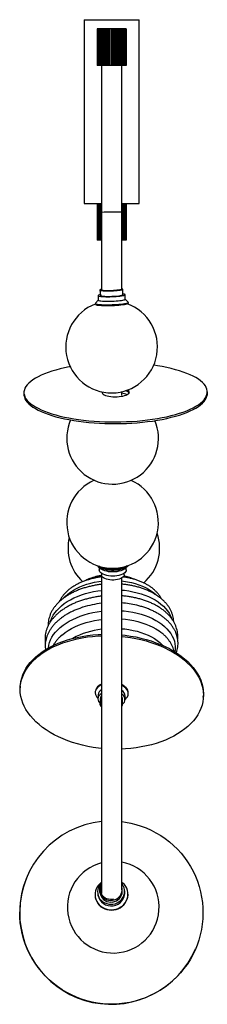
# Paper-space layout '_Izquierda' of a CAD drawing. Header units: millimetres. Extents: x -100 to 104, y -774 to 298.
import ezdxf

# ---------------------------------------------------------------- set-up
doc = ezdxf.new("R2010")
doc.units = ezdxf.units.MM

psp = doc.layouts.new('_Izquierda')

# ---------------------------------------------------------------- linework, layer by layer
at = {"color": 7, "linetype": 'Continuous', "lineweight": 25}
for p, q in [((-30, 298.2), (-30, 98.2)), ((-30, 298.2), (30, 298.2)), ((30, 98.2), (30, 298.2)), ((-15.8, 288.2), (-15.8, 248.2)), ((-7.9, 288.2), (-15.8, 288.2)), ((-15.7, 288.2), (-15.7, 248.2)), ((-15.7, 288.2), (-15.7, 248.2)), ((-15.4, 288.2), (-15.4, 248.2)), ((-15.3, 288.2), (-15.3, 248.2)), ((-14.8, 288.2), (-14.8, 248.2)), ((-14.6, 288.2), (-14.6, 248.2)), ((-14, 288.2), (-14, 248.2)), ((-13.7, 288.2), (-13.7, 248.2)), ((-12.9, 288.2), (-12.9, 248.2)), ((-12.5, 288.2), (-12.5, 248.2)), ((-11.5, 288.2), (-11.5, 248.2)), ((-11.1, 288.2), (-11.1, 248.2)), ((-10, 288.2), (-10, 248.2)), ((-9.5, 288.2), (-9.5, 248.2)), ((-8.3, 288.2), (-8.3, 248.2)), ((-7.9, 288.2), (-7.9, 248.2)), ((7.8, 288.2), (-7.8, 288.2)), ((-7.8, 288.2), (-7.8, 248.2)), ((-6.4, 288.2), (-6.4, 248.2)), ((-6.1, 288.2), (-6.1, 248.2)), ((-5.9, 288.2), (-5.9, 248.2)), ((-4.5, 288.2), (-4.5, 248.2)), ((-4.2, 288.2), (-4.2, 248.2)), ((-3.9, 288.2), (-3.9, 248.2)), ((-2.4, 288.2), (-2.4, 248.2)), ((-2.2, 288.2), (-2.2, 248.2)), ((-1.8, 288.2), (-1.8, 248.2)), ((-0.3, 288.2), (-0.3, 248.2)), ((-0.3, 288.2), (-0.3, 248.2)), ((0.3, 288.2), (0.3, 248.2)), ((0.3, 248.2), (0.3, 288.2)), ((1.8, 288.2), (1.8, 248.2)), ((2.2, 248.2), (2.2, 288.2)), ((2.4, 288.2), (2.4, 248.2)), ((3.9, 288.2), (3.9, 248.2)), ((4.2, 248.2), (4.2, 288.2)), ((4.5, 288.2), (4.5, 248.2)), ((5.9, 288.2), (5.9, 248.2)), ((6.1, 248.2), (6.1, 288.2)), ((6.4, 288.2), (6.4, 248.2)), ((7.8, 288.2), (7.8, 248.2)), ((7.9, 248.2), (7.9, 288.2)), ((15.8, 288.2), (7.9, 288.2)), ((8.3, 288.2), (8.3, 248.2)), ((9.5, 288.2), (9.5, 248.2)), ((10, 288.2), (10, 248.2)), ((11.1, 288.2), (11.1, 248.2)), ((11.5, 288.2), (11.5, 248.2)), ((12.5, 288.2), (12.5, 248.2)), ((12.9, 288.2), (12.9, 248.2)), ((13.7, 288.2), (13.7, 248.2)), ((14, 288.2), (14, 248.2)), ((14.6, 288.2), (14.6, 248.2)), ((14.8, 288.2), (14.8, 248.2)), ((15.3, 288.2), (15.3, 248.2)), ((15.4, 288.2), (15.4, 248.2)), ((15.7, 288.2), (15.7, 248.2)), ((15.7, 288.2), (15.7, 248.2)), ((15.8, 288.2), (15.8, 248.2)), ((-7.9, 248.2), (-15.8, 248.2)), ((-11, 248.2), (-11, 88.5)), ((7.8, 248.2), (-7.8, 248.2)), ((15.8, 248.2), (7.9, 248.2)), ((11, 88.5), (11, 248.2)), ((-30, 98.2), (-11, 98.2)), ((-15.7, 97.2), (-15.7, 58.2)), ((-11.7, 97.2), (-15.7, 97.2)), ((-15.7, 97.2), (-15.7, 58.2)), ((-15.4, 97.2), (-15.4, 58.2)), ((-15.2, 97.2), (-15.2, 58.2)), ((-15, 98.2), (-15, 97.2)), ((-14.7, 97.2), (-14.7, 58.2)), ((-14.4, 97.2), (-14.4, 58.2)), ((-13.7, 97.2), (-13.7, 58.2)), ((-13.2, 97.2), (-13.2, 58.2)), ((-12.3, 97.2), (-12.3, 58.2)), ((-11.7, 97.2), (-11.7, 58.2)), ((-11.7, 97.2), (-11.7, 58.2)), ((-11, 97.2), (-11.7, 97.2)), ((11, 98.2), (30, 98.2)), ((11.7, 97.2), (11, 97.2)), ((11.7, 58.2), (11.7, 97.2)), ((11.7, 97.2), (11.7, 58.2)), ((15.8, 97.2), (11.7, 97.2)), ((12.3, 97.2), (12.3, 58.2)), ((13.2, 97.2), (13.2, 58.2)), ((13.7, 97.2), (13.7, 58.2)), ((14.4, 97.2), (14.4, 58.2)), ((14.7, 97.2), (14.7, 58.2)), ((15, 97.2), (15, 98.2)), ((15.2, 97.2), (15.2, 58.2)), ((15.4, 97.2), (15.4, 58.2)), ((15.7, 97.2), (15.7, 58.2)), ((15.8, 97.2), (15.8, 58.2)), ((-11.7, 58.2), (-15.7, 58.2)), ((-11, 58.2), (-11.7, 58.2)), ((11.7, 58.2), (11, 58.2)), ((15.8, 58.2), (11.7, 58.2)), ((-12.7, 3.9), (-12.2, -2.1)), ((12.1, -1.3), (12.2, 4.7)), ((-14.7, -7.1), (-17.7, -10.6)), ((-14.8, -2.2), (-14.6, -7.2)), ((14.9, -6.2), (14.7, -1.2)), ((18.1, -9.3), (14.9, -6.1)), ((18.3, -10.4), (18.2, -9.5)), ((-17.8, -10.8), (-17.7, -11.7)), ((11, -110.6), (11, -106.8)), ((104.4, -109), (104.4, -107.1)), ((-95.6, -107.9), (-95.6, -109.8)), ((-14.6, -297.2), (-11.7, -299.7)), ((-13.5, -298.2), (-13.5, -300.9)), ((14.3, -299.7), (17.1, -297.2)), ((16, -300.9), (16, -298.2)), ((-11.1, -304.6), (-11.2, -306.2)), ((13.7, -306.2), (13.6, -304.6)), ((-55.8, -373.3), (-54.2, -371.9)), ((-99.6, -427.6), (-99.7, -429.2)), ((-17.8, -433.4), (-17.8, -434.1)), ((-14.8, -437.1), (-15, -441)), ((14.5, -442.5), (14.7, -438.6)), ((18.1, -436), (18.1, -435.3)), ((100, -439.5), (100.1, -437.9)), ((-12.3, -440.8), (-12.9, -445.6)), ((12, -446.9), (12, -442.1)), ((-92.2, -634.7), (-92.3, -634.9)), ((-15.2, -653.4), (-14.9, -655.1)), ((-12.9, -652.4), (-12.3, -654.4)), ((11.6, -651.1), (11.6, -649)), ((14.3, -651), (14.1, -649.2)), ((17.7, -652.1), (17.7, -651.8)), ((-18, -656.8), (-17.9, -657.1)), ((91.5, -713.7), (91.6, -713.6))]:
    psp.add_line(p, q, dxfattribs=at)
at = {"color": 7, "linetype": 'Continuous', "lineweight": 25, "flags": 128}
for points in [[(-11.2, 4.6), (-11.5, 4.5), (-12.3, 4.3), (-12.7, 4), (-12.7, 3.8), (-12.4, 3.6), (-11.7, 3.4), (-10.7, 3.2), (-9.4, 3.1), (-7.9, 3), (-6.1, 2.9), (-4.2, 2.9), (-2.1, 2.9), (0, 3)], [(0, 3.1), (-2.1, 3), (-4.1, 3), (-5.9, 3), (-7.6, 3.1), (-9.1, 3.2), (-10.3, 3.4), (-11.1, 3.5), (-11.6, 3.7), (-11.8, 4), (-11.5, 4.2), (-11.2, 4.4)], [(0, 3), (2.1, 3.1), (4.1, 3.2), (6, 3.4), (7.8, 3.5), (9.3, 3.8), (10.5, 4), (11.4, 4.2), (12, 4.5), (12.2, 4.7), (12.1, 4.9), (11.6, 5.2), (11.1, 5.3)], [(10.9, 5), (10.9, 5), (11.2, 4.8), (11.2, 4.6), (10.7, 4.3), (10, 4.1), (8.9, 3.9), (7.5, 3.6), (5.8, 3.5), (4, 3.3), (2, 3.2), (0, 3.1)], [(-17.7, -10.6), (-17.7, -10.6), (-17.7, -10.9), (-17.4, -11.1), (-16.8, -11.4), (-15.8, -11.6), (-14.5, -11.8), (-12.9, -12), (-11, -12.1), (-9, -12.2), (-6.7, -12.2), (-4.4, -12.2), (-1.9, -12.2), (0.6, -12.1)], [(-12.3, -1.2), (-13.3, -1.4), (-14.2, -1.7), (-14.7, -2), (-14.8, -2.2), (-14.6, -2.5), (-14, -2.7), (-13.1, -2.9), (-11.8, -3.1), (-10.3, -3.2), (-8.5, -3.3), (-6.5, -3.4), (-4.3, -3.4), (-2.1, -3.4), (0.3, -3.3)], [(-14.6, -7.2), (-14.6, -7.2), (-14.4, -7.5), (-13.8, -7.7), (-12.9, -7.9), (-11.6, -8.1), (-10.1, -8.2), (-8.3, -8.3), (-6.3, -8.4), (-4.2, -8.4), (-1.9, -8.4), (0.4, -8.3)], [(-12.2, -2.1), (-12.2, -2.2), (-11.9, -2.4), (-11.2, -2.6), (-10.3, -2.8), (-9, -2.9), (-7.5, -3), (-5.8, -3.1), (-3.9, -3.1), (-1.9, -3.1), (0.2, -3)], [(0.2, -3), (2.3, -2.9), (4.2, -2.8), (6.1, -2.7), (7.8, -2.5), (9.2, -2.3), (10.4, -2), (11.3, -1.8), (11.9, -1.6), (12.1, -1.3), (12.1, -1.3)], [(0.3, -3.3), (2.6, -3.2), (4.8, -3.1), (6.9, -2.9), (8.9, -2.7), (10.6, -2.5), (12.1, -2.2), (13.2, -2), (14.1, -1.7), (14.6, -1.4), (14.7, -1.2), (14.5, -0.9), (13.9, -0.7), (13, -0.5), (12.1, -0.4)], [(0.4, -8.3), (2.7, -8.2), (5, -8), (7.1, -7.9), (9, -7.7), (10.8, -7.4), (12.2, -7.2), (13.4, -6.9), (14.2, -6.7), (14.7, -6.4), (14.9, -6.2)], [(0.6, -12.1), (3.1, -12), (5.6, -11.9), (7.9, -11.7), (10.1, -11.5), (12.1, -11.2), (13.9, -11), (15.4, -10.7), (16.6, -10.4), (17.5, -10.1), (18, -9.8), (18.2, -9.6), (18.1, -9.3)], [(0.6, -13), (3.1, -12.9), (5.6, -12.8), (7.9, -12.6), (10.1, -12.4), (12.1, -12.1), (13.9, -11.9), (15.4, -11.6), (16.6, -11.3), (17.5, -11), (18, -10.7), (18.3, -10.5), (18.3, -10.4)], [(-17.7, -11.7), (-17.7, -11.8), (-17.4, -12), (-16.7, -12.3), (-15.7, -12.5), (-14.4, -12.7), (-12.8, -12.8), (-11, -13), (-8.9, -13.1), (-6.7, -13.1), (-4.3, -13.1), (-1.9, -13.1), (0.6, -13)], [(-45.1, -79.7), (-46.4, -79.9), (-51.4, -81), (-56.2, -82.1), (-60.8, -83.3), (-65.2, -84.6), (-69.3, -86), (-73.2, -87.5), (-76.8, -89), (-80.1, -90.6), (-83.1, -92.3), (-85.9, -94), (-88.2, -95.7), (-90.3, -97.5), (-92, -99.3), (-93.4, -101.2), (-94.5, -103.1), (-95.2, -105), (-95.6, -106.9), (-95.6, -108.8), (-95.2, -110.7), (-94.5, -112.6), (-93.5, -114.5), (-92.1, -116.3), (-90.4, -118.2), (-88.3, -120), (-85.9, -121.7), (-83.2, -123.4), (-80.2, -125), (-76.9, -126.6), (-73.3, -128.1), (-69.4, -129.5), (-65.3, -130.9), (-60.9, -132.2), (-56.4, -133.4), (-51.5, -134.5), (-46.5, -135.5), (-41.3, -136.4), (-36, -137.2), (-30.5, -137.9), (-24.9, -138.5), (-19.2, -138.9), (-13.4, -139.3), (-7.5, -139.6), (-1.6, -139.7), (4.3, -139.8), (10.2, -139.7), (16.1, -139.5), (22, -139.2), (27.8, -138.8), (33.5, -138.3), (39.1, -137.6), (44.6, -136.9), (50, -136), (55.2, -135.1), (60.2, -134.1), (65, -132.9), (69.6, -131.7), (74, -130.4), (78.1, -129), (82, -127.6), (85.6, -126), (88.9, -124.4), (91.9, -122.8), (94.6, -121.1), (97, -119.3), (99.1, -117.5), (100.8, -115.7), (102.2, -113.8), (103.3, -111.9), (104, -110), (104, -110)], [(104, -110), (104.3, -108.1), (104.3, -106.2), (104, -104.3), (103.3, -102.4), (102.3, -100.5), (100.9, -98.7), (99.1, -96.9), (97.1, -95.1), (94.7, -93.3), (92, -91.6), (89, -90), (85.7, -88.4), (82.1, -86.9), (78.2, -85.5), (74.1, -84.1), (69.7, -82.9), (65.1, -81.7), (60.3, -80.6), (55.3, -79.6), (50.1, -78.7), (45.9, -78)], [(19.3, -107.9), (19.4, -107.2), (19, -106.4), (18.4, -105.7), (17.4, -105.1)], [(-95.6, -109.8), (-95.6, -110.7), (-95.2, -112.6), (-94.5, -114.5), (-93.5, -116.4), (-92.1, -118.2), (-90.4, -120.1), (-88.3, -121.8), (-85.9, -123.6), (-83.2, -125.3), (-80.2, -126.9), (-76.9, -128.5), (-73.3, -130), (-69.4, -131.4), (-65.3, -132.8), (-60.9, -134.1), (-56.3, -135.2), (-51.5, -136.3), (-46.5, -137.3), (-41.3, -138.3), (-36, -139.1), (-30.5, -139.8), (-24.9, -140.3), (-19.2, -140.8), (-13.4, -141.2), (-7.5, -141.5), (-1.6, -141.6), (4.3, -141.7), (10.2, -141.6), (16.1, -141.4), (22, -141.1), (27.8, -140.7), (33.5, -140.1), (39.1, -139.5), (44.6, -138.8), (50, -137.9), (55.2, -137), (60.2, -136), (65, -134.8), (69.6, -133.6), (74, -132.3), (78.1, -130.9), (82, -129.5), (85.6, -127.9), (88.9, -126.3), (91.9, -124.7), (94.6, -123), (97, -121.2), (99.1, -119.4), (100.8, -117.6), (102.2, -115.7), (103.3, -113.8), (104, -111.9)], [(-10.6, -107.5), (-10.5, -108.2), (-10, -109), (-9.1, -109.7), (-8, -110.3), (-6.6, -110.9), (-4.9, -111.4), (-2.9, -111.8), (-0.9, -112.1), (1.3, -112.3), (3.6, -112.3), (5.9, -112.3), (8.2, -112.2), (10.3, -111.9), (12.4, -111.6), (14.2, -111.1), (15.8, -110.6), (17.2, -110), (18.2, -109.3), (19, -108.6), (19.3, -107.9)], [(104, -111.9), (104.4, -110), (104.4, -109)], [(18.2, -296.1), (18, -296.4), (16.9, -297.5), (15.5, -298.4), (13.8, -299.3), (11.8, -300), (9.7, -300.6), (7.4, -301.1), (5, -301.4), (2.5, -301.5), (0, -301.5), (-2.5, -301.4), (-4.9, -301.1), (-7.2, -300.6), (-9.3, -300), (-11.2, -299.3), (-12.9, -298.4), (-14.3, -297.5), (-15.4, -296.4), (-15.4, -296.4)], [(17, -296.6), (16.9, -296.7), (15.5, -297.6), (13.8, -298.5), (11.8, -299.2), (9.7, -299.8), (7.4, -300.3), (5, -300.6), (2.5, -300.7), (0, -300.7), (-2.5, -300.6), (-4.9, -300.3), (-7.2, -299.8), (-9.3, -299.2), (-11.2, -298.5), (-12.9, -297.6), (-14, -296.9)], [(14.3, -299.7), (13.2, -300.4), (11.7, -301.2), (9.9, -301.9), (8, -302.5), (5.8, -302.9), (3.6, -303.1), (1.3, -303.2), (-1, -303.1), (-3.3, -302.9), (-5.4, -302.5), (-7.4, -301.9), (-9.2, -301.2), (-10.7, -300.4), (-11.7, -299.7)], [(16, -300.9), (15.9, -302), (15.3, -303), (14.4, -304), (13.2, -304.9), (11.7, -305.7), (9.9, -306.4), (8, -306.9), (5.8, -307.3), (3.6, -307.6), (1.3, -307.7), (-1, -307.6), (-3.3, -307.3), (-5.4, -306.9), (-7.4, -306.4), (-9.2, -305.7), (-10.7, -304.9), (-11.9, -304), (-12.8, -303), (-13.3, -302), (-13.5, -300.9)], [(13.7, -306.2), (13.6, -307), (13.2, -308), (12.4, -308.9), (11.3, -309.7), (9.9, -310.4), (8.3, -311), (6.4, -311.5), (4.4, -311.8), (2.3, -312), (0.2, -312), (-1.9, -311.8), (-3.9, -311.5), (-5.7, -311), (-7.4, -310.4), (-8.8, -309.7), (-9.9, -308.9), (-10.7, -308), (-11.1, -307), (-11.2, -306.2)], [(-51.5, -331), (-50.2, -329.7), (-47.7, -327.4), (-44.8, -325.2), (-41.7, -323.2), (-38.3, -321.3), (-34.7, -319.5), (-30.9, -318), (-26.9, -316.6), (-22.8, -315.4), (-18.5, -314.4), (-14.1, -313.6), (-11, -313.1)], [(11, -313), (13, -313.2), (17.4, -313.9), (21.6, -314.8), (25.8, -315.9), (29.7, -317.1), (33.5, -318.6), (37, -320.2), (40.3, -322), (43.4, -324), (46.2, -326.1), (48.1, -327.8)], [(-66.9, -357.5), (-66.4, -356), (-65.3, -353.2), (-63.8, -350.4), (-62, -347.7), (-59.9, -345), (-57.4, -342.5), (-54.7, -340), (-51.7, -337.7), (-48.4, -335.5), (-44.9, -333.4), (-41.1, -331.5), (-37.1, -329.8), (-33, -328.2), (-28.6, -326.8), (-24.2, -325.6), (-19.6, -324.6), (-14.9, -323.8), (-11, -323.3)], [(11, -322.9), (14, -323.2), (18.7, -323.9), (23.3, -324.7), (27.8, -325.8), (32.1, -327), (36.2, -328.4), (40.2, -330), (43.9, -331.8), (47.4, -333.7), (50.7, -335.8), (53.7, -338.1), (56.4, -340.4), (58.8, -342.9), (60.9, -345.5), (62.7, -348.1), (64.1, -350.9), (65.2, -353.4)], [(-69, -386.1), (-69, -385.8), (-68.6, -382.9), (-67.8, -379.9), (-66.7, -377), (-65.2, -374.2), (-63.4, -371.4), (-61.3, -368.7), (-58.8, -366.1), (-56.1, -363.5), (-53, -361.2), (-49.7, -358.9), (-46.2, -356.8), (-42.4, -354.8), (-38.4, -353), (-34.2, -351.3), (-29.8, -349.9), (-25.3, -348.6), (-20.6, -347.5), (-15.9, -346.6), (-11, -346), (-11, -346)], [(11, -345.5), (13.6, -345.7), (18.4, -346.3), (23.1, -347.1), (27.7, -348.1), (32.2, -349.3), (36.5, -350.7), (40.6, -352.2), (44.5, -354), (48.2, -355.9), (51.6, -357.9), (54.8, -360.1), (57.7, -362.5), (60.3, -365), (62.5, -367.5), (64.5, -370.2), (66.2, -373), (67.5, -375.8), (68.5, -378.7), (69.1, -381.6), (69.3, -384.5), (69.3, -387.5), (68.9, -390.1)], [(-54.2, -371.9), (-53.7, -371.5), (-50.7, -369.2), (-47.4, -367), (-43.9, -364.9), (-40.2, -363), (-36.2, -361.2), (-32, -359.7), (-27.7, -358.3), (-23.2, -357.1), (-18.6, -356.1), (-13.9, -355.3), (-11, -354.9)], [(11, -354.4), (15, -354.7), (19.7, -355.4), (24.2, -356.2), (28.7, -357.3), (33, -358.5), (37.2, -359.9), (41.1, -361.5), (44.9, -363.3), (48.4, -365.2), (51.7, -367.3), (53.8, -368.9)], [(-95.3, -449.5), (-96.9, -445.9), (-98.1, -442.3), (-99, -438.7), (-99.6, -435), (-99.7, -431.3), (-99.6, -427.7), (-99.1, -424), (-98.2, -420.5), (-97, -416.9), (-95.5, -413.4), (-93.6, -410), (-91.4, -406.7), (-88.8, -403.5), (-86, -400.3), (-82.8, -397.3), (-79.4, -394.5), (-75.7, -391.7), (-71.7, -389.2), (-67.5, -386.7), (-63, -384.5), (-58.3, -382.4), (-53.4, -380.5), (-48.3, -378.8), (-43, -377.3), (-37.6, -376), (-32.1, -374.9), (-26.4, -374), (-20.7, -373.3), (-14.8, -372.8), (-11, -372.6)], [(-99.6, -427.6), (-99.5, -426.1), (-99, -422.5), (-98.1, -418.9), (-96.9, -415.3), (-95.4, -411.9), (-93.5, -408.4), (-91.3, -405.1), (-88.8, -401.9), (-85.9, -398.8), (-82.8, -395.8), (-79.3, -392.9), (-75.6, -390.2), (-71.6, -387.6), (-67.4, -385.2), (-62.9, -382.9), (-58.2, -380.8), (-53.3, -378.9), (-48.2, -377.2), (-43, -375.7), (-37.5, -374.4), (-32, -373.3), (-26.3, -372.4), (-20.6, -371.7), (-14.8, -371.3), (-11, -371.1)], [(11, -365), (14.4, -365.3), (18.9, -365.9), (23.4, -366.8), (27.8, -367.8), (31.9, -369), (36, -370.4), (39.8, -372), (43.4, -373.8), (46.7, -375.7), (49.8, -377.8), (52.7, -380), (55.2, -382.4), (56.2, -383.4)], [(11, -371.7), (14.7, -372.1), (20.6, -373), (26.3, -374), (32, -375.2), (37.6, -376.7), (43, -378.3), (48.3, -380.2), (53.4, -382.2), (58.3, -384.4), (63, -386.7), (67.5, -389.3), (71.8, -391.9), (75.8, -394.8), (79.5, -397.7), (83, -400.8), (86.2, -404), (89, -407.3), (91.6, -410.7), (93.8, -414.1), (95.7, -417.6), (97.3, -421.2), (98.5, -424.8), (99.4, -428.5), (100, -432.1), (100.2, -435.8), (100.1, -437.9)], [(11, -373.3), (14.7, -373.7), (20.5, -374.5), (26.3, -375.6), (31.9, -376.8), (37.5, -378.3), (42.9, -379.9), (48.2, -381.7), (53.3, -383.7), (58.2, -385.9), (62.9, -388.3), (67.4, -390.8), (71.7, -393.5), (75.7, -396.3), (79.4, -399.3), (82.9, -402.4), (86.1, -405.6), (88.9, -408.8), (91.5, -412.2), (93.7, -415.7), (95.7, -419.2), (97.2, -422.8), (98.5, -426.4), (99.4, -430.1), (99.9, -433.7), (100.1, -437.4), (99.9, -441), (99.4, -444.7), (98.6, -448.3), (97.4, -451.8), (95.8, -455.3), (93.9, -458.7), (91.7, -462), (89.2, -465.2), (86.3, -468.4), (83.2, -471.4), (79.7, -474.2), (76, -477), (72, -479.5), (67.8, -482), (63.3, -484.2), (58.6, -486.3), (53.7, -488.2), (48.6, -489.9), (43.4, -491.4), (38, -492.7), (32.4, -493.8), (26.8, -494.7), (21, -495.4), (15.2, -495.9), (11, -496.1)], [(53.8, -368.9), (54.6, -369.5), (55.4, -370.1)], [(-11.1, -425.3), (-12.4, -426), (-14.1, -427.1), (-15.5, -428.4), (-16.6, -429.8), (-17.3, -431.2), (-17.7, -432.7), (-17.8, -433.4)], [(-11.1, -426), (-12.5, -426.7), (-14.1, -427.8), (-15.5, -429.1), (-16.6, -430.5), (-17.4, -431.9), (-17.8, -433.4), (-17.8, -435), (-17.6, -436.5), (-16.9, -438), (-16, -439.5), (-14.9, -440.6)], [(18.1, -435.3), (18.1, -435.2), (18, -433.7), (17.6, -432.1), (16.8, -430.6), (15.7, -429.2), (14.2, -427.9), (12.5, -426.7), (11, -425.8)], [(14.6, -442.2), (15.1, -441.7), (16.4, -440.4), (17.3, -439), (17.9, -437.5), (18.1, -435.9), (18, -434.4), (17.5, -432.8), (16.7, -431.3), (15.6, -429.9), (14.2, -428.6), (12.5, -427.4), (11, -426.6)], [(-11.1, -435.2), (-12.2, -436.1), (-13.4, -437.3), (-14.3, -438.6), (-14.8, -439.9), (-15, -441.4), (-14.8, -442.8), (-14.2, -444.2), (-13.3, -445.5), (-13, -445.9)], [(12, -447.3), (13, -446.2), (13.9, -444.9), (14.4, -443.6), (14.5, -442.1), (14.3, -440.7), (13.8, -439.3), (12.9, -437.9), (11.6, -436.7), (11.1, -436.3)], [(-11, -495.4), (-14.3, -495), (-20.2, -494.2), (-25.9, -493.1), (-31.6, -491.9), (-37.1, -490.5), (-42.6, -488.8), (-47.8, -487), (-53, -485), (-57.9, -482.8), (-62.6, -480.4), (-67.1, -477.9), (-71.3, -475.2), (-75.4, -472.4), (-79.1, -469.4), (-82.6, -466.4), (-85.7, -463.2), (-88.6, -459.9), (-91.2, -456.5), (-93.4, -453), (-95.3, -449.5)], [(10.9, -446), (11, -446.5), (11, -447.1)], [(11, -575.1), (15, -575.6), (20.8, -576.7), (26.5, -578.1), (32.2, -579.9), (37.7, -582), (43.1, -584.4), (48.4, -587.2), (53.5, -590.2), (58.4, -593.5), (63.1, -597.2), (67.5, -601), (71.8, -605.2), (75.7, -609.6), (79.4, -614.2), (82.9, -619), (86, -624.1), (88.8, -629.2), (91.4, -634.6), (93.6, -640.1), (95.4, -645.7), (97, -651.4), (98.2, -657.2), (99, -663.1), (99.5, -669), (99.6, -674.9), (99.4, -680.8), (98.9, -686.7), (98, -692.5), (96.7, -698.3), (95.1, -704), (93.2, -709.5), (91, -715), (88.4, -720.3), (85.5, -725.5), (82.3, -730.5), (78.8, -735.2), (75.1, -739.8), (71.1, -744.1), (66.8, -748.2), (62.3, -752), (57.6, -755.6), (52.6, -758.9), (47.5, -761.8), (42.2, -764.5), (36.8, -766.8), (31.2, -768.8), (25.6, -770.5), (19.8, -771.9), (14, -772.9), (8.1, -773.5), (2.2, -773.8), (-3.8, -773.8), (-9.7, -773.4), (-15.5, -772.7), (-21.4, -771.6), (-27.1, -770.1), (-32.8, -768.4), (-38.3, -766.3), (-43.7, -763.8), (-49, -761.1), (-54.1, -758.1), (-59, -754.7), (-63.7, -751.1), (-68.1, -747.2), (-72.4, -743.1), (-76.3, -738.7), (-80, -734.1), (-83.5, -729.2), (-86.6, -724.2), (-89.4, -719), (-92, -713.7), (-94.2, -708.2), (-96, -702.6), (-97.6, -696.8), (-98.8, -691.1), (-99.6, -685.2), (-100.1, -679.3), (-100.2, -673.4), (-100.2, -673.4)], [(-11, -641.1), (-12.6, -642.3), (-14.3, -644.1), (-15.7, -646.1), (-16.8, -648.2), (-17.6, -650.4), (-18, -652.8), (-18.1, -655.1), (-17.9, -657.4), (-17.3, -659.7), (-16.3, -661.9), (-15.1, -663.9), (-13.5, -665.7), (-11.7, -667.3), (-9.7, -668.7), (-7.5, -669.8), (-5.2, -670.5), (-2.7, -671), (-0.2, -671.1), (2.3, -670.9)], [(-11.1, -641.8), (-12.3, -643.1), (-13.6, -645), (-14.5, -647), (-15.1, -649.1), (-15.3, -651.3), (-15.2, -653.4), (-14.7, -655.5), (-13.8, -657.5), (-12.7, -659.4), (-11.2, -661.1), (-9.5, -662.5), (-7.5, -663.6), (-5.4, -664.4), (-3.2, -665), (-0.9, -665.1), (1.4, -665)], [(-11.1, -642.7), (-11.8, -643.8), (-12.6, -645.6), (-13.2, -647.5), (-13.3, -649.5), (-13.1, -651.5), (-12.6, -653.4), (-11.7, -655.1), (-10.5, -656.8), (-9, -658.2), (-7.3, -659.3), (-5.4, -660.1), (-3.4, -660.7), (-1.3, -660.9), (0.8, -660.7)], [(1.4, -665), (3.7, -664.5), (5.9, -663.6), (7.9, -662.5), (9.6, -661.1), (11.2, -659.5), (12.4, -657.6), (13.4, -655.6), (14, -653.5), (14.2, -651.3), (14.1, -649.2), (13.6, -647.1), (12.7, -645.1), (11.6, -643.2), (11.1, -642.6)], [(2.3, -670.9), (4.8, -670.4), (7.1, -669.6), (9.3, -668.4), (11.4, -667), (13.2, -665.4), (14.7, -663.5), (16, -661.4), (16.9, -659.2), (17.6, -657), (17.8, -654.6), (17.7, -652.3), (17.3, -650), (16.6, -647.7), (15.5, -645.6), (14.1, -643.7), (12.4, -642), (11.1, -640.9)], [(2.1, -659.5), (0.7, -659.8), (-1.4, -659.9), (-3.4, -659.7), (-5.4, -659.2), (-7.2, -658.3), (-8.8, -657.1), (-10.1, -655.7), (-11.2, -654), (-11.9, -652.2), (-12.3, -650.4), (-12.3, -648.4), (-11.9, -646.5), (-11.2, -644.7), (-11.1, -644.5)], [(0.8, -660.7), (2.9, -660.2), (4.8, -659.5), (6.6, -658.4), (8.2, -657), (9.5, -655.5), (10.5, -653.7), (11.2, -651.8), (11.6, -649.9), (11.5, -647.9), (11.2, -645.9), (11.1, -645.6)], [(2.3, -671.3), (4.8, -670.7), (7.2, -669.9), (9.4, -668.8), (11.4, -667.3), (13.2, -665.7), (14.8, -663.8), (16, -661.8), (17, -659.6), (17.6, -657.3), (17.9, -654.9), (17.8, -652.6), (17.7, -652.1)], [(-17.9, -657.1), (-17.8, -657.8), (-17.2, -660), (-16.3, -662.2), (-15, -664.2), (-13.5, -666.1), (-11.7, -667.7), (-9.7, -669), (-7.5, -670.1), (-5.1, -670.9), (-2.7, -671.3), (-0.2, -671.4), (2.3, -671.3)]]:
    psp.add_lwpolyline(points, dxfattribs=at)
at = {"color": 7, "linetype": 'Continuous', "lineweight": 25}
for centre, radius, start, end in [((-2.9, -20.6), 109.3, 88.456, 94.2243), ((2.7, -30.4), 119.2, 86.0138, 91.3049), ((0, -58.2), 50, 110.824, 70.0839), ((13.4, -113.3), 7.54, 40.5529, 78.1686), ((1.1, -157.6), 50, 71.6383, 78.5461), ((1.1, -157.6), 50, 156.4813, 22.6284), ((1, -249.2), 50, 113.6408, 66.2311), ((2.4, -277.2), 50, 166.5464, 227.187), ((2.4, -277.2), 50, 310.679, 19.15), ((0.9, -444), 107.3, 96.3502, 107.5322), ((2.9, -443.9), 107.3, 76.8279, 85.6696), ((-0.8, -451.2), 86.3, 96.7892, 118.7731), ((-7.4, -437.9), 7.44, 119.6117, 173.6875), ((-7.2, -441.5), 5.21, 139.7766, 172.8903), ((7, -438.7), 7.75, 1.242, 57.7713), ((6.7, -442.2), 5.29, 1.558, 32.1402), ((-7.4, -446.2), 5.42, 133.0461, 227.0368), ((-7.2, -446.2), 4.71, 146.7025, 213.2233), ((6.9, -446.9), 5.13, 327.0638, 33.9873), ((-0.7, -674), 99.5, 95.9378, 179.6813), ((1.8, -668.2), 50, 104.8254, 79.3528), ((-0.9, -674), 99.4, 156.7832, 179.7176), ((-0.3, -650.8), 11.9, 276.589, 358.4825), ((0.1, -652.5), 14.3, 276.4334, 6.0389), ((-0.8, -652.6), 14.3, 189.989, 280.1281), ((-0.9, -650.8), 11.9, 197.6821, 279.8303), ((-0.3, -674), 100, 179.7523, 336.6037)]:
    psp.add_arc(centre, radius, start, end, dxfattribs=at)
for points, knots in [([(-11, 88.5), (-11, 80.8), (-11, 65.6), (-11, 43.2), (-11, 22.6), (-11, 9.5), (-11, 3.6)], [0, 0, 0, 0, 0.272028, 0.535779, 0.790732, 1, 1, 1, 1]), ([(11, 4.6), (11, 7.7), (11, 18.9), (11, 38.4), (11, 63.2), (11, 80), (11, 88.5)], [0, 0, 0, 0, 0.1125992, 0.4003549, 0.6963565, 1, 1, 1, 1]), ([(-11, -308.6), (-11.3, -308.6), (-13.1, -308.8), (-16.2, -309.4), (-20.3, -310.2), (-24.3, -311.3), (-28.2, -312.5), (-32, -313.9), (-35.6, -315.5), (-39, -317.3), (-42.2, -319.2), (-45.2, -321.3), (-48, -323.6), (-50.5, -326), (-52.8, -328.5), (-54.7, -331.1), (-56.2, -333.5), (-56.9, -335.1), (-57.2, -335.8)], [0, 0, 0, 0, 0.015029, 0.081804, 0.148648, 0.215582, 0.282629, 0.349806, 0.417123, 0.484583, 0.552171, 0.619849, 0.687521, 0.755054, 0.822275, 0.888982, 0.954967, 1, 1, 1, 1]), ([(-11, -307.1), (-11.9, -307.2), (-13.9, -307.5), (-17.1, -308.3), (-20.6, -309.3), (-23.9, -310.4), (-26.8, -311.6), (-28.4, -312.5), (-29.1, -312.9)], [0, 0, 0, 0, 0.129589, 0.314907, 0.500578, 0.686685, 0.873288, 1, 1, 1, 1]), ([(-11, -307.1), (-11, -313.9), (-11, -328.7), (-11, -350.6), (-11, -372.8), (-11, -394.2), (-11, -415.1), (-11, -435.4), (-11, -455.3), (-11, -474.5), (-11, -493), (-11, -510.8), (-11, -527.5), (-11, -543.2), (-11, -557.7), (-11, -571.1), (-11, -581), (-11, -587.7), (-11, -591.8), (-11, -595.8), (-11, -599.7), (-11, -603.5), (-11, -607.5), (-11, -611.9), (-11, -616.6), (-11, -621.7), (-11, -626.9), (-11, -632.2), (-11, -637.7), (-11, -643.3), (-11, -648.6), (-11, -651.8), (-11, -653.4)], [0, 0, 0, 0, 0.040996, 0.088007, 0.134195, 0.180369, 0.2265, 0.272605, 0.319607, 0.366641, 0.413676, 0.460681, 0.507622, 0.553073, 0.597382, 0.640534, 0.682518, 0.697495, 0.712316, 0.72698, 0.741489, 0.755976, 0.771628, 0.78871, 0.809137, 0.83126, 0.855056, 0.880502, 0.907569, 0.938017, 0.970217, 1, 1, 1, 1]), ([(11, -649.2), (11, -648.7), (11, -646.4), (11, -641.7), (11, -635), (11, -627.7), (11, -619.8), (11, -611.1), (11, -601.4), (11, -590.7), (11, -579.5), (11, -567.9), (11, -556.3), (11, -545.6), (11, -535.4), (11, -525.7), (11, -515.2), (11, -503.9), (11, -491.8), (11, -476.6), (11, -458.1), (11, -436.4), (11, -414.1), (11, -391.1), (11, -369.3), (11, -349), (11, -330.3), (11, -317.3), (11, -310.4), (11, -309.8)], [0, 0, 0, 0, 0.009021, 0.044852, 0.081632, 0.118434, 0.15524, 0.192036, 0.233261, 0.274496, 0.315717, 0.355876, 0.394068, 0.430256, 0.457851, 0.486642, 0.51677, 0.548234, 0.58103, 0.615154, 0.66847, 0.721488, 0.774146, 0.826403, 0.878221, 0.918479, 0.957811, 0.996156, 1, 1, 1, 1]), ([(54.2, -332.3), (54, -332), (53.4, -330.7), (52.1, -328.7), (50.2, -326.3), (47.9, -323.9), (45.5, -321.7), (42.7, -319.6), (39.7, -317.6), (36.5, -315.8), (33.1, -314.2), (29.5, -312.7), (25.7, -311.4), (21.8, -310.4), (17.7, -309.5), (14.7, -308.9), (12.9, -308.7), (12.6, -308.7)], [0, 0, 0, 0, 0.027069, 0.097311, 0.168515, 0.240669, 0.313664, 0.387325, 0.461455, 0.535866, 0.610407, 0.684947, 0.759423, 0.833803, 0.90808, 0.982257, 1, 1, 1, 1]), ([(24.8, -311.2), (24, -310.9), (22.2, -310.1), (19.2, -309), (16.1, -308.2), (14.1, -307.7), (13.3, -307.6)], [0, 0, 0, 0, 0.221982, 0.509781, 0.79718, 1, 1, 1, 1]), ([(-11, -316.7), (-11.4, -316.8), (-13.4, -316.9), (-16.9, -317.5), (-21.3, -318.3), (-25.7, -319.4), (-30, -320.6), (-34.2, -322), (-38.2, -323.6), (-42.1, -325.4), (-45.7, -327.3), (-49.2, -329.4), (-52.4, -331.7), (-55.4, -334.1), (-58.2, -336.6), (-60.6, -339.3), (-62.8, -342), (-64.7, -344.9), (-66.3, -347.8), (-67.5, -350.8), (-68.4, -353.8), (-69, -356.9), (-69.2, -359.5), (-69.2, -361.1), (-69.2, -361.6)], [0, 0, 0, 0, 0.0134943, 0.0618168, 0.1101742, 0.1585783, 0.2070405, 0.2555708, 0.304177, 0.3528636, 0.4016296, 0.4504656, 0.4993508, 0.5482359, 0.5970524, 0.6457132, 0.6941121, 0.7421342, 0.7896741, 0.8366584, 0.8830652, 0.9289336, 0.9743622, 1, 1, 1, 1]), ([(67.7, -357.4), (67.7, -357.2), (67.7, -356), (67.4, -353.8), (66.8, -350.8), (65.9, -347.9), (64.6, -345), (63.1, -342.3), (61.2, -339.5), (59.1, -336.9), (56.6, -334.4), (53.9, -332), (50.9, -329.8), (47.7, -327.7), (44.3, -325.7), (40.6, -323.9), (36.8, -322.3), (32.8, -320.8), (28.6, -319.6), (24.3, -318.5), (19.9, -317.6), (15.5, -316.9), (12.5, -316.6), (11, -316.4)], [0, 0, 0, 0, 0.010491, 0.057526, 0.104551, 0.151739, 0.199257, 0.247234, 0.295745, 0.344809, 0.394389, 0.44441, 0.494772, 0.54537, 0.59611, 0.646917, 0.697726, 0.748502, 0.799227, 0.849895, 0.900506, 0.951064, 1, 1, 1, 1]), ([(-11, -329.6), (-11.5, -329.6), (-13.6, -329.8), (-17.3, -330.4), (-21.9, -331.3), (-26.4, -332.3), (-30.8, -333.6), (-35.1, -335), (-39.3, -336.6), (-43.2, -338.4), (-47, -340.3), (-50.6, -342.4), (-54, -344.7), (-57.2, -347.1), (-60.1, -349.6), (-62.7, -352.3), (-65.1, -355.1), (-67.1, -357.9), (-68.9, -360.9), (-70.3, -363.9), (-71.4, -367), (-72.2, -370.1), (-72.6, -373.1), (-72.7, -376.2), (-72.6, -378.7), (-72.4, -380.2), (-72.3, -380.6)], [0, 0, 0, 0, 0.014619, 0.058966, 0.103339, 0.147748, 0.192202, 0.236708, 0.281273, 0.325899, 0.370589, 0.415335, 0.460126, 0.504934, 0.549708, 0.59439, 0.638902, 0.683158, 0.727067, 0.770555, 0.81358, 0.856142, 0.898293, 0.940129, 0.98178, 1, 1, 1, 1]), ([(72, -376.3), (72, -376.1), (72.2, -374.8), (72.2, -372.5), (72, -369.4), (71.4, -366.4), (70.5, -363.4), (69.4, -360.4), (67.9, -357.6), (66.1, -354.8), (64, -352.1), (61.7, -349.4), (59, -346.9), (56.1, -344.6), (52.9, -342.3), (49.5, -340.2), (45.9, -338.3), (42.1, -336.5), (38.1, -334.9), (33.9, -333.5), (29.6, -332.3), (25.1, -331.2), (20.6, -330.3), (16, -329.7), (12.7, -329.3), (11.1, -329.2), (11, -329.2)], [0, 0, 0, 0, 0.011158, 0.054204, 0.097089, 0.139941, 0.182888, 0.226073, 0.269607, 0.313561, 0.35796, 0.402786, 0.447986, 0.493484, 0.539198, 0.585052, 0.630981, 0.676935, 0.722872, 0.768776, 0.814637, 0.860452, 0.906223, 0.951955, 0.997655, 1, 1, 1, 1]), ([(-31.6, -341.7), (-32.7, -342.1), (-35.2, -342.9), (-39, -344.4), (-43, -346.2), (-46.8, -348.1), (-50.4, -350.2), (-53.8, -352.5), (-56.9, -354.9), (-59.8, -357.4), (-62.5, -360.1), (-64.8, -362.8), (-66.9, -365.7), (-68.6, -368.7), (-70, -371.7), (-71.1, -374.7), (-71.9, -377.8), (-72.4, -380.9), (-72.5, -384), (-72.4, -386.4), (-72.2, -387.6), (-72.1, -387.9)], [0, 0, 0, 0, 0.042234, 0.098632, 0.155109, 0.211666, 0.268295, 0.32498, 0.381686, 0.43835, 0.494897, 0.551229, 0.607237, 0.662806, 0.717843, 0.772293, 0.826157, 0.879501, 0.932446, 0.985157, 1, 1, 1, 1]), ([(70.6, -391.3), (70.8, -390.7), (71.4, -389.1), (72, -386.4), (72.4, -383.3), (72.5, -380.2), (72.2, -377.2), (71.7, -374.1), (70.8, -371.1), (69.6, -368.2), (68.1, -365.3), (66.3, -362.5), (64.3, -359.8), (61.9, -357.2), (59.2, -354.7), (56.3, -352.3), (53.2, -350.1), (49.8, -348), (46.1, -346.1), (42.3, -344.3), (38.3, -342.7), (34.1, -341.3), (30.5, -340.2), (28.2, -339.7), (27.5, -339.5)], [0, 0, 0, 0, 0.028409, 0.074895, 0.120949, 0.166683, 0.212245, 0.257772, 0.303401, 0.349282, 0.395533, 0.442232, 0.489403, 0.537028, 0.58505, 0.633388, 0.681957, 0.730673, 0.77947, 0.828293, 0.877098, 0.925868, 0.974592, 1, 1, 1, 1]), ([(-54.1, -371.8), (-54.2, -371.9), (-55.2, -372.7), (-57, -374.4), (-59.5, -377.1), (-61.6, -379.8), (-63.1, -382), (-63.8, -383.2), (-63.9, -383.4)], [0, 0, 0, 0, 0.0064111, 0.242593, 0.4780218, 0.7121834, 0.9445217, 1, 1, 1, 1]), ([(68.2, -389.7), (68.1, -389.3), (67.8, -388), (67, -385.7), (65.8, -382.8), (64.2, -380.1), (62.4, -377.4), (60.2, -374.7), (57.8, -372.2), (55.6, -370.3), (54.1, -369.2), (53.7, -368.8)], [0, 0, 0, 0, 0.045708, 0.169889, 0.29494, 0.421196, 0.548859, 0.677975, 0.808453, 0.940089, 1, 1, 1, 1])]:
    psp.add_open_spline(points, degree=3, knots=knots, dxfattribs=at)

doc.saveas('drawing.dxf')
